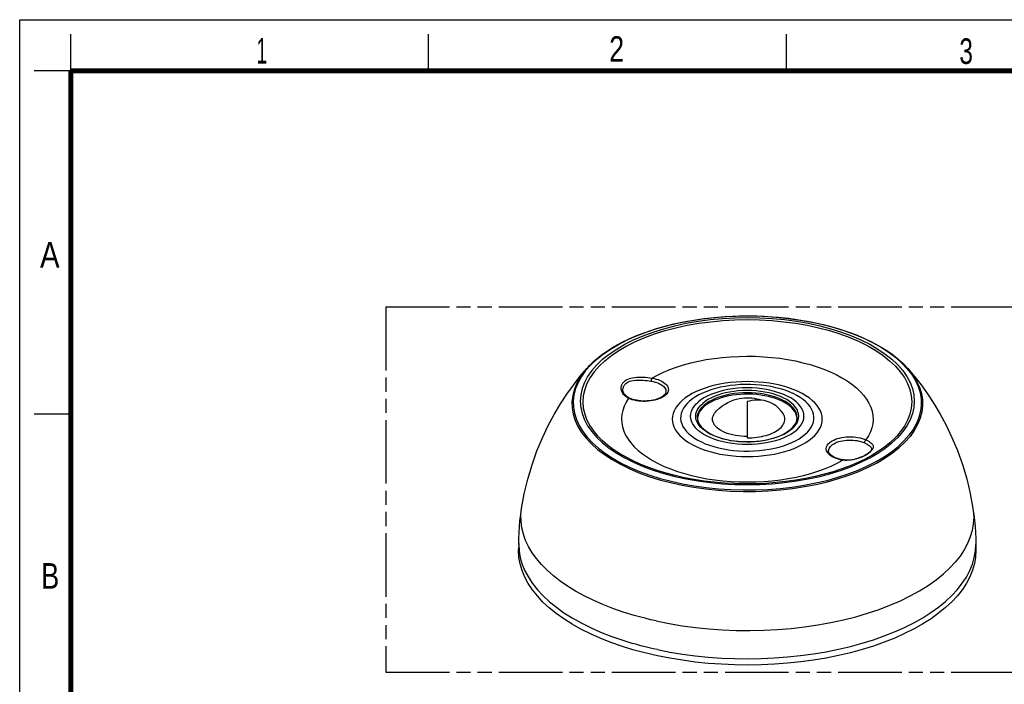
# Model space of a CAD drawing. Header units: millimetres. Extents: x 0 to 210, y 0 to 297.
# Tile 3 of 4: x 0 to 135, y 206 to 297. Entities that reach past the tile are written whole.
import ezdxf

# ---------------------------------------------------------------- set-up
doc = ezdxf.new("R2010")
doc.units = ezdxf.units.MM
doc.header["$LTSCALE"] = 19.36
doc.linetypes.add('PHANTOM', pattern=[0.8, 0.45, -0.05, 0.1, -0.05, 0.1, -0.05])
doc.layers.get('0').update_dxf_attribs({"linetype": 'CONTINUOUS'})
doc.layers.add('DEFAULT_3', color=7, linetype='PHANTOM')
doc.styles.add('TEXTSTYLE_2', font='txt', dxfattribs={"width": 0.75})

msp = doc.modelspace()

# ---------------------------------------------------------------- linework, layer by layer
at = {"color": 2, "linetype": 'Continuous'}
for p, q in [((0, 0), (0, 297)), ((0, 297), (210, 297)), ((7, 290), (7, 295)), ((56, 290), (56, 295)), ((105, 290), (105, 295)), ((7, 290), (2, 290)), ((7, 243), (2, 243))]:
    msp.add_line(p, q, dxfattribs=at)
at = {"color": 9, "linetype": 'Continuous'}
for p, q in [((78.99359, 250.48683), (78.19584, 249.73522)), ((83.63209, 245.06334), (83.38262, 245.16481)), ((92.69389, 242.09947), (92.61373, 242.40447)), ((106.35908, 240.77195), (106.67258, 241.07337)), ((120.15561, 240.03901), (120.15421, 240.03745)), ((116.45326, 237.79314), (116.28039, 237.65468)), ((112.99433, 236.67008), (112.6988, 236.70196))]:
    msp.add_line(p, q, dxfattribs=at)
at = {"color": 7, "linetype": 'Continuous'}
for p, q in [((82.61896, 246.32625), (82.61894, 246.32707)), ((83.51575, 245.17984), (83.39213, 245.24065)), ((83.51575, 245.17984), (83.51578, 245.17982)), ((84.76233, 244.84294), (84.48461, 244.88734)), ((99.63925, 244.72354), (99.63925, 239.74112)), ((92.85579, 242.69315), (92.81684, 242.41178)), ((106.43829, 242.23263), (106.46425, 242.51478)), ((106.4574, 242.44032), (106.45376, 242.50574)), ((116.39339, 237.79863), (116.33574, 237.74679)), ((116.4828, 237.88861), (116.39339, 237.79863)), ((116.65973, 238.21159), (116.65968, 238.2084)), ((68.34333, 225.3065), (68.32632, 224.46222)), ((130.93516, 225.3065), (130.95217, 224.46222)), ((130.88791, 224.27494), (130.93675, 225.1488)), ((84.52622, 210.59134), (83.98199, 210.74484)), ((89.02956, 209.57329), (87.33256, 209.90699))]:
    msp.add_line(p, q, dxfattribs=at)
at = {"color": 7, "linetype": 'Continuous', "const_width": 0.7}
for points in [[(7, 7), (7, 290)], [(7, 290), (203, 290)]]:
    msp.add_lwpolyline(points, dxfattribs=at)
at = {"color": 7, "linetype": 'Continuous'}
for points in [[(78.86312, 250.43959), (79.64549, 251.07164), (80.50213, 251.67734), (81.42992, 252.25473), (82.42511, 252.80167), (83.48366, 253.31618), (84.60155, 253.7965), (85.77433, 254.24096), (86.99781, 254.64815), (88.26754, 255.01672), (89.57881, 255.34543), (90.9268, 255.63318), (92.30655, 255.87897), (93.71299, 256.082), (95.141, 256.24156), (96.5854, 256.35713), (98.04091, 256.4283), (99.50223, 256.45485), (100.96402, 256.43668), (102.42093, 256.37386), (103.86764, 256.2666), (105.29887, 256.11529), (106.70942, 255.92043), (108.09414, 255.6827), (109.44799, 255.4029), (110.76604, 255.08197), (112.04343, 254.72101), (113.27547, 254.32124), (114.45757, 253.88401), (115.58535, 253.41079), (116.65463, 252.90318), (117.66151, 252.36279), (118.60189, 251.79159), (119.47214, 251.19155), (120.26865, 250.56492), (120.98813, 249.91413), (121.62807, 249.24125)], [(77.65042, 249.24125), (77.83427, 249.4457), (78.02551, 249.64835), (78.2241, 249.84914), (78.42996, 250.048), (78.64298, 250.24483), (78.86312, 250.43959)], [(68.72888, 230.09098), (69.09907, 232.09426), (69.57495, 234.07692), (70.16035, 236.04766), (70.83762, 237.95133), (71.58157, 239.7432), (72.37823, 241.42113), (73.20316, 242.965), (74.05447, 244.39856), (74.92899, 245.73562), (75.82148, 246.98309), (76.73155, 248.15207), (77.65042, 249.24125)], [(121.62807, 249.24125), (122.54535, 248.15402), (123.45086, 246.99131), (124.33534, 245.75629), (125.20179, 244.43414), (126.04759, 243.01407), (126.8694, 241.48211), (127.6655, 239.81359), (128.41192, 238.02615), (129.09463, 236.11945), (129.68752, 234.13646), (130.17188, 232.1297), (130.54961, 230.09098)], [(83.39213, 245.24065), (83.2106, 245.35196), (83.04848, 245.48047), (82.90874, 245.62381), (82.79402, 245.77909), (82.70667, 245.94284), (82.64861, 246.11112), (82.62104, 246.28055), (82.61894, 246.32709)], [(88.50892, 246.08888), (88.49362, 245.97545), (88.45259, 245.8619), (88.38741, 245.74987), (88.29851, 245.63898), (88.1857, 245.52948), (88.04949, 245.42279), (87.88892, 245.31935), (87.70546, 245.22128), (87.49987, 245.12993), (87.27419, 245.04703), (87.03048, 244.97391), (86.7712, 244.91181), (86.49903, 244.86171), (86.21681, 244.82441), (85.92755, 244.80049), (85.63433, 244.79032), (85.34028, 244.79407), (85.04858, 244.81169), (84.76233, 244.84294)], [(106.45376, 242.50574), (106.39956, 242.78647), (106.29894, 243.06399), (106.15306, 243.33644), (105.96246, 243.60189), (105.72888, 243.85861), (105.45349, 244.10476), (105.13859, 244.33876), (104.78593, 244.55888), (104.3983, 244.76378), (103.97798, 244.95187), (103.52819, 245.12207), (103.05169, 245.27302), (102.55199, 245.40387), (102.0323, 245.51354), (101.49635, 245.60149), (100.94765, 245.6669), (100.39005, 245.70954), (99.8273, 245.7289), (99.26327, 245.72507), (98.70182, 245.69785), (98.14675, 245.64766), (97.60192, 245.57461), (97.07093, 245.47942), (96.55758, 245.36252), (96.06518, 245.22493), (95.59731, 245.06738), (95.15691, 244.89114), (94.74729, 244.69724), (94.37091, 244.48716)], [(84.48461, 244.88734), (84.21839, 244.94423), (83.96648, 245.01271), (83.73163, 245.09163), (83.51578, 245.17982)], [(94.37091, 244.48716), (94.0318, 244.26298), (93.72862, 244.02401)], [(95.83285, 243.82287), (96.20612, 244.12021), (96.59332, 244.38027), (96.99307, 244.60484), (97.39355, 244.79064), (97.78677, 244.93877), (98.1688, 245.0527), (98.53546, 245.13594), (98.8911, 245.1933), (99.2409, 245.22796), (99.5835, 245.24134), (99.91889, 245.23488), (100.24875, 245.20959), (100.57163, 245.16641), (100.89099, 245.10535), (101.20489, 245.02697), (101.47577, 244.94289)], [(99.67175, 244.75169), (99.66823, 244.75062), (99.665, 244.74949), (99.66205, 244.74832), (99.65937, 244.74712), (99.65694, 244.74591), (99.65475, 244.74469), (99.65278, 244.74348), (99.65101, 244.74228), (99.64941, 244.74109), (99.64795, 244.73988), (99.6466, 244.73865), (99.64533, 244.73736), (99.64413, 244.73599), (99.64301, 244.73452), (99.64199, 244.73296), (99.64108, 244.73128), (99.64033, 244.7295), (99.63975, 244.72762), (99.63938, 244.72563), (99.63925, 244.72354)], [(99.67175, 244.75169), (100.00086, 244.83447), (100.32741, 244.89636), (100.65202, 244.93744), (100.97279, 244.9575), (101.28844, 244.95635), (101.5978, 244.93412), (101.89966, 244.89076), (102.19291, 244.82656), (102.47636, 244.74165), (102.74901, 244.63647), (103.00973, 244.51131), (103.25761, 244.36675), (103.49163, 244.20325), (103.66046, 244.06613)], [(104.41749, 243.28273), (104.30088, 243.42278), (104.18001, 243.55948), (104.05502, 243.69265), (103.92606, 243.82211), (103.79327, 243.94771), (103.66046, 244.06613)], [(93.72862, 244.02401), (93.4663, 243.77324), (93.24756, 243.51431), (93.07188, 243.24629), (92.94084, 242.97197), (92.85579, 242.69315)], [(99.63925, 239.93714), (99.22272, 239.94632), (98.81247, 239.97331), (98.40698, 240.01831), (98.01081, 240.08071), (97.62711, 240.16023), (97.25863, 240.25608), (96.90838, 240.36771), (96.57879, 240.4941), (96.27262, 240.63444), (95.99193, 240.78753), (95.73916, 240.95232), (95.5159, 241.12745), (95.3242, 241.31169), (95.16515, 241.50354), (95.04035, 241.70162), (94.95035, 241.90437), (94.89624, 242.11028), (94.87802, 242.31776), (94.89624, 242.52523), (94.95035, 242.73114), (95.04035, 242.93389), (95.16515, 243.13197), (95.28655, 243.28247)], [(95.28649, 243.28248), (95.42984, 243.43855), (95.83285, 243.82287)], [(99.63925, 239.74112), (99.977, 239.74667), (100.31188, 239.76316), (100.64459, 239.79064), (100.97301, 239.82891), (101.2957, 239.87787), (101.61132, 239.93725), (101.91847, 240.00685), (102.21589, 240.08632), (102.50223, 240.17537), (102.77636, 240.27357), (103.03702, 240.38055), (103.28316, 240.4958), (103.51366, 240.61887), (103.72762, 240.7492), (103.92401, 240.88626), (104.10212, 241.02944), (104.26105, 241.17814), (104.40025, 241.33172), (104.51901, 241.48953), (104.61693, 241.65087), (104.69347, 241.81508), (104.74844, 241.98144), (104.78146, 242.14924), (104.79253, 242.31776), (104.78146, 242.48627), (104.74844, 242.65407), (104.69347, 242.82043), (104.61693, 242.98464), (104.51901, 243.14598), (104.41749, 243.28273)], [(92.81425, 242.51478), (92.83836, 242.24278), (92.90957, 241.97492), (93.02571, 241.71306), (93.18524, 241.4575), (93.38662, 241.2093), (93.62859, 240.96944), (93.91042, 240.73874), (94.23045, 240.51887), (94.58766, 240.31103), (94.97956, 240.11713), (95.40385, 239.93871), (95.85763, 239.77731), (96.33794, 239.63425), (96.8414, 239.51075), (97.36453, 239.40782), (97.90367, 239.32633), (98.45501, 239.26693), (99.01473, 239.23011), (99.57889, 239.21616), (100.14354, 239.2252), (100.70471, 239.25717), (101.25846, 239.31183), (101.80088, 239.38873), (102.32816, 239.48727), (102.83662, 239.60665), (103.32269, 239.74589), (103.78294, 239.90382), (104.21431, 240.07916), (104.61386, 240.27041), (104.97914, 240.47606), (105.30787, 240.69442), (105.59796, 240.92362)], [(105.59796, 240.92362), (105.85424, 241.16862), (106.06863, 241.42375), (106.23815, 241.68611), (106.36196, 241.95565), (106.43829, 242.23263)], [(119.15465, 239.06378), (118.42312, 238.4736), (117.61734, 237.90592), (116.74031, 237.36318), (115.79561, 236.84789), (114.78727, 236.36242), (113.71881, 235.90862), (112.59392, 235.48825), (111.41715, 235.10323), (110.19313, 234.75523), (108.92674, 234.44576), (107.62305, 234.17619), (106.28729, 233.94768), (104.92484, 233.76123), (103.54115, 233.61763), (102.14177, 233.51751), (100.73231, 233.46128), (99.3184, 233.44921), (97.90572, 233.48133), (96.49988, 233.55754), (95.10659, 233.6775), (93.73152, 233.8407), (92.38008, 234.04645), (91.05763, 234.29389), (89.76955, 234.58196), (88.52104, 234.9094), (87.31707, 235.2748), (86.16245, 235.67658), (85.06166, 236.11302), (84.01896, 236.58227), (83.03852, 237.08225), (82.12439, 237.61064), (81.27956, 238.16542), (80.50714, 238.74431), (79.80973, 239.34515), (79.19007, 239.96541), (79.12455, 240.03716)], [(120.15561, 240.03901), (119.8081, 239.67272), (119.15465, 239.06378)], [(112.75111, 236.74126), (112.50137, 236.78807), (112.26263, 236.845), (112.03672, 236.91138), (111.8257, 236.98627), (111.63142, 237.06857), (111.45521, 237.15715), (111.29852, 237.25058), (111.16172, 237.3478), (111.04585, 237.44705), (110.94985, 237.54826), (110.87396, 237.65057), (110.81817, 237.75386), (110.78289, 237.8587), (110.76957, 237.96388)], [(116.33519, 237.74631), (116.26219, 237.68566), (116.1183, 237.578), (115.95003, 237.4667), (115.75904, 237.35447), (115.54725, 237.24386), (115.31683, 237.1373), (115.07057, 237.03735), (114.81126, 236.94639), (114.542, 236.86671), (114.26604, 236.80041), (113.98673, 236.74931), (113.70766, 236.71491), (113.43234, 236.69827), (113.1641, 236.69994), (112.90683, 236.71974), (112.75113, 236.74126)], [(116.65973, 238.21165), (116.65724, 238.18165), (116.64185, 238.12527), (116.60922, 238.05683), (116.55581, 237.97614), (116.4828, 237.88861)], [(68.34175, 225.1488), (68.35251, 225.97531), (68.3848, 226.80154), (68.43862, 227.62677), (68.51394, 228.45047), (68.61072, 229.27212), (68.72888, 230.09098)], [(130.54961, 230.09098), (130.66768, 229.2728), (130.76443, 228.4516), (130.83976, 227.62813), (130.89362, 226.80283), (130.92596, 225.97614), (130.93675, 225.1488)], [(83.98199, 210.74484), (82.43005, 211.22357), (80.94116, 211.74476), (79.51292, 212.30942), (78.15257, 212.9145), (76.86536, 213.558), (75.6549, 214.23777), (74.5253, 214.95191), (73.48037, 215.69756), (72.52457, 216.47199), (71.66019, 217.27286), (70.89014, 218.09805), (70.217, 218.94414), (69.64399, 219.80778), (69.17214, 220.6866), (68.8032, 221.57841), (68.53819, 222.47938), (68.37874, 223.38571), (68.32473, 224.29516), (68.32635, 224.46222)], [(68.34175, 225.1488), (68.39568, 224.23052), (68.55521, 223.32424), (68.8198, 222.42412), (69.18857, 221.53322), (69.66026, 220.65453), (70.23328, 219.79104), (70.90569, 218.94566), (71.67522, 218.12124), (72.53927, 217.32057), (73.49491, 216.54637), (74.53893, 215.80124), (75.66778, 215.08771), (76.87766, 214.40818), (78.16447, 213.76496), (79.52387, 213.16021), (80.95126, 212.59599), (82.44181, 212.07419), (83.9905, 211.59659)], [(87.33925, 210.75919), (89.03249, 210.42611), (90.76158, 210.1428), (92.52068, 209.9102), (94.30384, 209.72911), (96.10504, 209.60015), (97.91818, 209.52373), (99.73713, 209.50013), (101.55576, 209.52942), (103.36791, 209.6115), (105.16746, 209.7461), (106.94832, 209.93277), (108.70447, 210.17086), (110.42999, 210.45958), (112.11903, 210.79794), (113.76589, 211.18482), (115.365, 211.61889), (116.91096, 212.09869), (118.39854, 212.62261), (119.82271, 213.18886), (121.17867, 213.79553), (122.46182, 214.44058), (123.66783, 215.12183), (124.79262, 215.83696), (125.83239, 216.58357), (126.78363, 217.35913), (127.64312, 218.16102), (128.40796, 218.98653), (129.07556, 219.83287), (129.64367, 220.69717), (130.11036, 221.57652), (130.47406, 222.46795), (130.73353, 223.36844), (130.88791, 224.27494)], [(130.95214, 224.46222), (130.95369, 224.3394), (130.90489, 223.43014), (130.75061, 222.52385), (130.49061, 221.62223), (130.12666, 220.72964), (129.66, 219.85044), (129.09206, 218.98628), (128.42347, 218.13895), (127.65789, 217.31239), (126.79843, 216.51059), (125.84736, 215.7351), (124.80625, 214.98769), (123.68033, 214.27166), (122.47429, 213.59045), (121.19124, 212.94539), (119.83374, 212.33814), (118.40816, 211.7712), (116.92043, 211.24728), (115.37444, 210.76741), (113.7737, 210.333), (112.12529, 209.94565), (110.43593, 209.60727), (108.71019, 209.31846), (106.95247, 209.08023), (105.17006, 208.89332), (103.36999, 208.75873), (101.55739, 208.67657), (99.73739, 208.64733), (97.917, 208.67087), (96.10314, 208.74737), (94.30125, 208.87633), (92.51699, 209.0576), (90.75668, 209.29027), (89.02956, 209.57329)], [(87.33925, 210.75919), (86.76757, 210.88474), (86.20101, 211.01597), (85.6398, 211.15283), (85.08417, 211.29525), (84.53433, 211.44319), (83.9905, 211.59659)], [(87.33256, 209.90699), (86.76046, 210.03264), (86.1937, 210.16391), (85.63219, 210.30084), (85.07625, 210.44334), (84.52622, 210.59134)]]:
    msp.add_lwpolyline(points, dxfattribs=at)
at = {"color": 9, "linetype": 'Continuous'}
for points in [[(78.99359, 250.48683), (79.89654, 251.20807), (80.90009, 251.89526), (81.99914, 252.5449), (83.18807, 253.15369), (84.46084, 253.71852), (85.81095, 254.23651), (87.23153, 254.70502), (88.71533, 255.12166), (90.2548, 255.48432), (91.84209, 255.79114), (93.46912, 256.04056), (95.12758, 256.23131), (96.80904, 256.36242), (98.50491, 256.43322), (100.20657, 256.44334), (101.90534, 256.39274), (103.59256, 256.28168), (105.25963, 256.11072), (106.89807, 255.88073), (108.49951, 255.59288), (110.05581, 255.24864), (111.55902, 254.84977), (113.00149, 254.3983), (114.37588, 253.89652), (115.67517, 253.347), (116.89274, 252.75253), (118.02239, 252.11615), (119.05837, 251.44109), (119.99539, 250.7308), (120.82868, 249.9889), (121.554, 249.21917)], [(79.82879, 250.50108), (80.73891, 251.2253), (81.75474, 251.9135), (82.87058, 252.56181), (84.0802, 253.16662), (85.37683, 253.72454), (86.75322, 254.23246), (88.20167, 254.68752), (89.71409, 255.08719), (91.28202, 255.42923), (92.89668, 255.71172), (94.54905, 255.9331), (96.22988, 256.09211), (97.92978, 256.18788), (99.63925, 256.21986), (101.34871, 256.18788), (103.04861, 256.09211), (104.72944, 255.9331), (106.38181, 255.71172), (107.99647, 255.42923), (109.5644, 255.08719), (111.07682, 254.68752), (112.52527, 254.23246), (113.90166, 253.72454), (115.19829, 253.16662), (116.40791, 252.56181), (117.52375, 251.9135), (118.53958, 251.2253), (119.4497, 250.50108), (120.24904, 249.74487), (120.93312, 248.9609), (121.49811, 248.15357), (121.94086, 247.32739), (122.25889, 246.48697), (122.45043, 245.63702), (122.51439, 244.78229), (122.45043, 243.92756), (122.25889, 243.07761), (121.94086, 242.23719), (121.49811, 241.41101), (120.93312, 240.60368), (120.24904, 239.81971), (119.4497, 239.0635)], [(80.14017, 250.30554), (81.03599, 251.01839), (82.03584, 251.69577), (83.13415, 252.33389), (84.32475, 252.92919), (85.601, 253.47834), (86.95576, 253.97827), (88.38145, 254.42618), (89.87009, 254.81957), (91.41337, 255.15623), (93.00266, 255.43429), (94.62905, 255.65218), (96.28347, 255.8087), (97.95665, 255.90296), (99.63925, 255.93444), (101.32184, 255.90296), (102.99502, 255.8087), (104.64944, 255.65218), (106.27583, 255.43429), (107.86512, 255.15623), (109.4084, 254.81957), (110.89704, 254.42618), (112.32273, 253.97827), (113.67749, 253.47834), (114.95374, 252.92919), (116.14434, 252.33389), (117.24265, 251.69577), (118.2425, 251.01839), (119.13832, 250.30554), (119.92509, 249.56122), (120.59842, 248.78958), (121.15453, 247.99494), (121.59033, 247.18174), (121.90336, 246.35453), (122.09188, 245.51794), (122.15484, 244.67664), (122.09188, 243.83535), (121.90336, 242.99876), (121.59033, 242.17155), (121.15453, 241.35835), (120.59842, 240.56371), (120.15561, 240.03901)], [(86.57969, 247.93355), (87.34924, 248.35216), (88.16952, 248.74321), (89.04261, 249.10757), (89.96229, 249.44266), (90.92458, 249.74659), (91.92486, 250.01823), (92.95882, 250.25608), (94.02161, 250.45936), (95.10862, 250.62693), (96.21487, 250.75835), (97.33549, 250.85282), (98.46553, 250.91024), (99.60003, 250.93017), (100.734, 250.91284), (101.8624, 250.85816), (102.98045, 250.76667), (104.08318, 250.63864), (105.16618, 250.47486), (106.22478, 250.27589), (107.25476, 250.04279), (108.25169, 249.77635), (109.21163, 249.47789), (110.13038, 249.14844), (111.0043, 248.78954), (111.82947, 248.40248), (112.6026, 247.989), (113.32008, 247.55061), (113.979, 247.08934), (114.57599, 246.60698), (115.10872, 246.10576), (115.57428, 245.58773), (115.97097, 245.05525), (116.29647, 244.51052), (116.54973, 243.95605), (116.72904, 243.39421), (116.83404, 242.82757), (116.86369, 242.25861), (116.81842, 241.68996), (116.69786, 241.12418), (116.50333, 240.56395), (116.23614, 240.01323), (115.89587, 239.4707)], [(78.19584, 249.73522), (77.50737, 248.95708), (76.93168, 248.15635), (76.47169, 247.33714), (76.12977, 246.5036), (75.90764, 245.65999), (75.80645, 244.81061), (75.8267, 243.95978), (75.96829, 243.11184), (76.23051, 242.27111), (76.61201, 241.44188), (77.11085, 240.62837), (77.72449, 239.83472), (78.44981, 239.06499), (79.2831, 238.32308), (80.22012, 237.6128), (81.2561, 236.93774), (82.38575, 236.30136), (83.60332, 235.70689), (84.90261, 235.15737), (86.277, 234.65559), (87.71947, 234.20412), (89.22268, 233.80524), (90.77898, 233.46101), (92.38042, 233.17316), (94.01886, 232.94317), (95.68593, 232.77221), (97.37315, 232.66114), (99.07192, 232.61054), (100.77358, 232.62067), (102.46945, 232.69147), (104.15091, 232.82257), (105.80937, 233.01332), (107.4364, 233.26275), (109.02369, 233.56957), (110.56316, 233.93222), (112.04696, 234.34887), (113.46754, 234.81738), (114.81765, 235.33537), (116.09042, 235.9002), (117.27935, 236.50898), (118.3784, 237.15863), (119.38195, 237.84582), (120.2849, 238.56706)], [(79.82879, 250.50108), (79.02945, 249.74487), (78.34537, 248.9609), (77.78038, 248.15357), (77.33763, 247.32739), (77.0196, 246.48697), (76.82806, 245.63702), (76.7641, 244.78229), (76.82806, 243.92756), (77.0196, 243.07761), (77.33763, 242.23719), (77.78038, 241.41101), (78.34537, 240.60368), (79.02945, 239.81971), (79.82879, 239.0635), (80.73891, 238.33928), (81.75474, 237.65108), (82.87058, 237.00276), (84.0802, 236.39796), (85.37683, 235.84004), (86.75322, 235.33212), (88.20167, 234.87706), (89.71409, 234.47739), (91.28202, 234.13535), (92.89668, 233.85286), (94.54905, 233.63148), (96.22988, 233.47247), (97.92978, 233.3767), (99.63925, 233.34472), (101.34871, 233.3767), (103.04861, 233.47247), (104.72944, 233.63148), (106.38181, 233.85286), (107.99647, 234.13535), (109.5644, 234.47739), (111.07682, 234.87706), (112.52527, 235.33212), (113.90166, 235.84004), (115.19829, 236.39796), (116.40791, 237.00276), (117.52375, 237.65108), (118.53958, 238.33928), (119.4497, 239.0635)], [(80.14017, 250.30554), (79.3534, 249.56122), (78.68007, 248.78958), (78.12396, 247.99494), (77.68816, 247.18174), (77.37513, 246.35453), (77.18661, 245.51794), (77.12365, 244.67664), (77.18661, 243.83535), (77.37513, 242.99876), (77.68816, 242.17155), (78.12396, 241.35835), (78.68007, 240.56371), (79.12428, 240.03745)], [(77.34792, 248.88058), (76.76807, 248.07409), (76.30478, 247.24897), (75.96039, 246.40943), (75.73666, 245.55974), (75.63474, 244.70424), (75.65513, 243.84728), (75.79775, 242.99323), (76.06185, 242.14645), (76.4461, 241.31124), (76.94854, 240.49187), (77.5666, 239.6925), (78.29714, 238.91722), (79.13644, 238.16998), (80.08021, 237.45457), (81.12365, 236.77465), (82.26144, 236.13368), (83.48779, 235.53493), (84.79644, 234.98145), (86.18072, 234.47606), (87.63359, 234.02133), (89.14764, 233.61959), (90.71514, 233.27287), (92.32813, 232.98295), (93.97836, 232.7513), (95.65745, 232.5791), (97.35683, 232.46724), (99.06783, 232.41628), (100.78175, 232.42648), (102.48985, 232.49778), (104.18342, 232.62984), (105.85383, 232.82196), (107.49257, 233.07318), (109.0913, 233.38221), (110.64186, 233.74748), (112.13636, 234.16713), (113.56717, 234.63902), (114.92701, 235.16074), (116.20895, 235.72963), (117.40645, 236.3428), (118.51341, 236.99713), (119.52419, 237.68927), (120.43365, 238.41571)], [(121.554, 249.21917), (122.16764, 248.42552), (122.66648, 247.61201), (123.04798, 246.78278), (123.3102, 245.94205), (123.45179, 245.09411), (123.47204, 244.24328), (123.37085, 243.3939), (123.14872, 242.55029), (122.8068, 241.71675), (122.34681, 240.89753), (121.77112, 240.09681), (121.08265, 239.31866), (120.2849, 238.56706)], [(121.62807, 249.24125), (121.71189, 249.14456), (122.32995, 248.3452), (122.83239, 247.52582), (123.21664, 246.69062), (123.48074, 245.84383), (123.62336, 244.98978), (123.64375, 244.13283), (123.54183, 243.27732), (123.3181, 242.42764), (122.97371, 241.58809), (122.51042, 240.76297), (121.93057, 239.95648), (121.23714, 239.17273), (120.43365, 238.41571)], [(83.38262, 245.16481), (83.18214, 245.27203), (83.00172, 245.39512), (82.84113, 245.53494), (82.70447, 245.68434), (82.59576, 245.83623), (82.51177, 245.98755), (82.45111, 246.13335), (82.41038, 246.27313), (82.38639, 246.40539), (82.37702, 246.53025), (82.37968, 246.64791), (82.39289, 246.7581), (82.41481, 246.86088), (82.4442, 246.95641), (82.47962, 247.04491), (82.52014, 247.12674), (82.56465, 247.20229), (82.61252, 247.27196), (82.66293, 247.33621), (82.71549, 247.39546), (82.76958, 247.45038), (82.82523, 247.50071)], [(82.61894, 246.32707), (82.61981, 246.3986), (82.6292, 246.50158), (82.64699, 246.5974), (82.67183, 246.68627), (82.70253, 246.7684), (82.73806, 246.84414), (82.77752, 246.91385), (82.82017, 246.97796), (82.86538, 247.03689), (82.91264, 247.09105), (82.96166, 247.14106), (83.01181, 247.18677)], [(82.82523, 247.50071), (82.9981, 247.63148), (83.19644, 247.74578), (83.42039, 247.84383), (83.66711, 247.92454), (83.93531, 247.98741), (84.22019, 248.03281), (84.52007, 248.06079), (84.82399, 248.07367), (85.11818, 248.07306), (85.40943, 248.06112), (85.69962, 248.04076), (85.99031, 248.0119), (86.28416, 247.97533), (86.57969, 247.93355)], [(83.01181, 247.18677), (83.16846, 247.30389), (83.34981, 247.40599), (83.5547, 247.49126), (83.78128, 247.55973), (84.02783, 247.6108), (84.29052, 247.6451), (84.56716, 247.66336), (84.84824, 247.66686), (85.12072, 247.65858), (85.39047, 247.64093), (85.65972, 247.61541), (85.9299, 247.58348), (86.20453, 247.54626), (86.47892, 247.50254)], [(86.57969, 247.93355), (86.88017, 247.87626), (87.16628, 247.80486), (87.43963, 247.71883), (87.69536, 247.61972), (87.9296, 247.50855), (88.14087, 247.38643), (88.32692, 247.25435), (88.48621, 247.11376), (88.61671, 246.96598), (88.71759, 246.81251), (88.78745, 246.65479), (88.82604, 246.49439), (88.83253, 246.33288), (88.80733, 246.17182), (88.7502, 246.01282), (88.66217, 245.85738), (88.54365, 245.70709), (88.39624, 245.56333), (88.22095, 245.42762), (88.0199, 245.30115), (87.79468, 245.18532), (87.54784, 245.08108), (87.28149, 244.98964), (86.99849, 244.91169), (86.70139, 244.84821), (86.39327, 244.79959), (86.07702, 244.76654), (85.7558, 244.74916), (85.43266, 244.74784), (85.11085, 244.76236), (84.79371, 244.79279), (84.48403, 244.83863)], [(86.57969, 247.93355), (86.56024, 247.89845), (86.54153, 247.8541), (86.52425, 247.80215), (86.50905, 247.74456), (86.4965, 247.68349), (86.48709, 247.62125), (86.48115, 247.56017), (86.47892, 247.50254)], [(86.47892, 247.50254), (86.75053, 247.45069), (87.01058, 247.38569), (87.25654, 247.30817), (87.486, 247.2189), (87.69671, 247.11875), (87.88664, 247.00868), (88.05391, 246.88979), (88.19691, 246.76322), (88.31423, 246.63021), (88.40472, 246.49206), (88.46751, 246.35012), (88.50198, 246.20578), (88.50892, 246.08888)], [(108.53269, 239.75044), (108.89202, 240.0905), (109.19817, 240.44127), (109.45182, 240.8038), (109.6509, 241.17488), (109.79365, 241.55235), (109.87981, 241.93409), (109.90839, 242.31799), (109.87974, 242.70187), (109.79352, 243.08361), (109.6507, 243.46107), (109.45162, 243.83208), (109.19788, 244.19461), (108.89048, 244.54655), (108.5316, 244.88602), (108.12284, 245.21103), (107.66691, 245.51988), (107.16597, 245.81074), (106.62319, 246.08214), (106.04127, 246.3324), (105.42375, 246.56032), (104.7738, 246.76443), (104.09529, 246.94381), (103.39177, 247.09724), (102.66735, 247.22409), (101.92589, 247.32342), (101.17164, 247.3949), (100.40872, 247.4379), (99.64142, 247.45239), (98.874, 247.43805), (98.11074, 247.39519), (97.35594, 247.3238), (96.6138, 247.2245), (95.88862, 247.09761), (95.18432, 246.94408), (94.50508, 246.76455), (93.85446, 246.56022), (93.23634, 246.33205), (92.65391, 246.0815), (92.11072, 245.80975), (91.60961, 245.51865), (91.15514, 245.2107), (90.7458, 244.88507)], [(107.54469, 240.21476), (107.87841, 240.53192), (108.16135, 240.86119), (108.39175, 241.20055), (108.56818, 241.54791), (108.68956, 241.90111), (108.75515, 242.25799), (108.76453, 242.61633), (108.71766, 242.97395), (108.61481, 243.32862), (108.45662, 243.67816), (108.24408, 244.02042), (107.97848, 244.35329), (107.66146, 244.67471), (107.29499, 244.9827), (106.88131, 245.27537), (106.42299, 245.55091), (105.92284, 245.80762), (105.38395, 246.04392), (104.80964, 246.25835), (104.20345, 246.44959), (103.56912, 246.61645), (102.91057, 246.75792), (102.23184, 246.87312), (101.53713, 246.96134), (100.83072, 247.02203), (100.11697, 247.05482), (99.40027, 247.05951), (98.68504, 247.03607), (97.9757, 246.98464), (97.27661, 246.90555), (96.5921, 246.79927), (95.92637, 246.66647), (95.28352, 246.50796), (94.66754, 246.32473), (94.0822, 246.11789), (93.53113, 245.88873), (93.01771, 245.63865), (92.54512, 245.3692), (92.11627, 245.08205), (91.7338, 244.77897)], [(106.67258, 241.07337), (106.93069, 241.38486), (107.13408, 241.70768), (107.28076, 242.03809), (107.36894, 242.37367), (107.39864, 242.7118), (107.36894, 243.04993), (107.28076, 243.3855), (107.13408, 243.71591), (106.93069, 244.03873), (106.67149, 244.35139), (106.35908, 244.65165), (105.99523, 244.93705), (105.58328, 245.20562), (105.12585, 245.4551), (104.62689, 245.68382), (104.08975, 245.88979), (103.51894, 246.07171), (102.91844, 246.22792), (102.29311, 246.35752), (101.64748, 246.45921), (100.98665, 246.53255), (100.31551, 246.57665), (99.63925, 246.59149), (98.96298, 246.57665), (98.29184, 246.53255), (97.63101, 246.45921), (96.98538, 246.35752), (96.36005, 246.22792), (95.75955, 246.07171), (95.18874, 245.88979), (94.6516, 245.68382), (94.15264, 245.4551), (93.69521, 245.20562), (93.28473, 244.9381), (92.91941, 244.65165)], [(105.74689, 240.94867), (106.03183, 241.22263), (106.26643, 241.50575), (106.45129, 241.79916), (106.5846, 242.09947), (106.66476, 242.40447), (106.69175, 242.7118), (106.66476, 243.01912), (106.5846, 243.32412), (106.45129, 243.62444), (106.26643, 243.91785), (106.03084, 244.20202), (105.74689, 244.47492), (105.41619, 244.73433), (105.04177, 244.97843), (104.62601, 245.20518), (104.1725, 245.41306), (103.68431, 245.60027), (103.1655, 245.76562), (102.6197, 245.9076), (102.05134, 246.02539), (101.46453, 246.11782), (100.8639, 246.18448), (100.2539, 246.22455), (99.63925, 246.23805), (99.02459, 246.22455), (98.41459, 246.18448), (97.81396, 246.11782), (97.22715, 246.02539), (96.65879, 245.9076), (96.113, 245.76562), (95.59418, 245.60027), (95.10599, 245.41306), (94.65248, 245.20518), (94.23672, 244.97843), (93.86364, 244.73528), (93.5316, 244.47492)], [(106.46425, 242.51478), (106.43827, 242.81219), (106.36056, 243.10735), (106.23169, 243.398), (106.05265, 243.68192), (105.8248, 243.95696), (105.54987, 244.22103), (105.22996, 244.47211), (104.8675, 244.70829), (104.46525, 244.92778), (104.02627, 245.1289), (103.5539, 245.31013), (103.05175, 245.47009), (102.52361, 245.60755), (101.97353, 245.72148), (101.40568, 245.811), (100.82439, 245.87543), (100.23408, 245.91429), (99.63925, 245.92728), (99.04441, 245.91429), (98.4541, 245.87543), (97.87281, 245.811), (97.30496, 245.72148), (96.75488, 245.60755), (96.22675, 245.47009), (95.72459, 245.31013), (95.25222, 245.1289), (94.81324, 244.92778), (94.41099, 244.70829), (94.04853, 244.47211), (93.72862, 244.22103)], [(83.38262, 245.16481), (83.04235, 244.62228), (82.77516, 244.07156), (82.58063, 243.51133), (82.46007, 242.94555), (82.4148, 242.3769), (82.44445, 241.80795), (82.54945, 241.2413), (82.72876, 240.67946), (82.98202, 240.12499), (83.30752, 239.58026), (83.70421, 239.04778), (84.16977, 238.52975), (84.7025, 238.02853), (85.29949, 237.54617), (85.95841, 237.0849), (86.67589, 236.64651), (87.44902, 236.23303), (88.27419, 235.84597), (89.14811, 235.48707), (90.06686, 235.15762), (91.0268, 234.85916), (92.02373, 234.59272), (93.05371, 234.35962), (94.11231, 234.16065), (95.19531, 233.99687), (96.29804, 233.86884), (97.41609, 233.77735), (98.54449, 233.72267), (99.67846, 233.70534), (100.81296, 233.72527), (101.943, 233.7827), (103.06362, 233.87717), (104.16987, 234.00858), (105.25688, 234.17615), (106.31967, 234.37943), (107.35363, 234.61729), (108.35391, 234.88892), (109.3162, 235.19285), (110.23588, 235.52794), (111.10897, 235.8923), (111.92925, 236.28335), (112.6988, 236.70196)], [(83.38262, 245.16481), (83.42453, 245.18285), (83.46486, 245.18963), (83.5021, 245.1849), (83.51575, 245.17984)], [(84.48403, 244.83863), (84.18451, 244.89981), (83.89882, 244.97516), (83.63209, 245.06334)], [(90.7458, 244.88507), (90.38647, 244.54501), (90.08032, 244.19424), (89.82667, 243.83171), (89.62759, 243.46063), (89.48484, 243.08316), (89.39868, 242.70142), (89.3701, 242.31753), (89.39875, 241.93364), (89.48497, 241.5519), (89.62779, 241.17444), (89.82687, 240.80343), (90.08061, 240.4409), (90.38801, 240.08896), (90.74689, 239.74949), (91.15565, 239.42449), (91.61158, 239.11563), (92.11252, 238.82477), (92.6553, 238.55337), (93.23722, 238.30311), (93.85474, 238.07519), (94.50469, 237.87108), (95.1832, 237.6917), (95.88672, 237.53827), (96.61114, 237.41142), (97.3526, 237.31209), (98.10685, 237.24061), (98.86977, 237.19761), (99.63707, 237.18312), (100.40449, 237.19746), (101.16775, 237.24032), (101.92255, 237.31171), (102.66469, 237.41101), (103.38987, 237.5379), (104.09417, 237.69143), (104.77341, 237.87097), (105.42403, 238.07529), (106.04215, 238.30346), (106.62458, 238.55401), (107.16777, 238.82576), (107.66888, 239.11686), (108.12335, 239.42481), (108.53269, 239.75044)], [(91.7338, 244.77897), (91.40008, 244.46181), (91.11714, 244.13254), (90.88674, 243.79318), (90.71031, 243.44582), (90.58893, 243.09262), (90.52334, 242.73575), (90.51396, 242.3774), (90.56083, 242.01978), (90.66368, 241.66511), (90.82187, 241.31557), (91.03441, 240.97331), (91.30001, 240.64044), (91.61703, 240.31902), (91.9835, 240.01103), (92.39718, 239.71836), (92.8555, 239.44282), (93.35565, 239.18611), (93.89454, 238.94981), (94.46885, 238.73538), (95.07504, 238.54414), (95.70937, 238.37728), (96.36792, 238.23581), (97.04665, 238.12061), (97.74136, 238.03239), (98.44777, 237.9717), (99.16152, 237.93891), (99.87822, 237.93422), (100.59345, 237.95766), (101.30279, 238.00909), (102.00188, 238.08818), (102.68639, 238.19446), (103.35212, 238.32726), (103.99497, 238.48577), (104.61095, 238.669)], [(92.607, 241.0722), (92.3478, 241.38486), (92.14441, 241.70768), (91.99773, 242.03809), (91.90955, 242.37367), (91.87985, 242.7118), (91.90955, 243.04993), (91.99773, 243.3855), (92.14441, 243.71591), (92.3478, 244.03873), (92.60591, 244.35023), (92.91941, 244.65165)], [(92.61373, 242.40447), (92.58675, 242.7118), (92.61373, 243.01912), (92.69389, 243.32412), (92.8272, 243.62444), (93.01206, 243.91785), (93.24666, 244.20096), (93.5316, 244.47492)], [(92.81425, 242.51478), (92.84022, 242.81219), (92.91793, 243.10735), (93.0468, 243.398), (93.22584, 243.68192), (93.45369, 243.95696), (93.72862, 244.22103)], [(105.74689, 240.94867), (105.41485, 240.68831), (105.04177, 240.44517), (104.62601, 240.21842), (104.1725, 240.01053), (103.68431, 239.82332), (103.1655, 239.65797), (102.6197, 239.516), (102.05134, 239.39821), (101.46453, 239.30577), (100.8639, 239.23912), (100.2539, 239.19904), (99.63925, 239.18555), (99.02459, 239.19904), (98.41459, 239.23912), (97.81396, 239.30577), (97.22715, 239.39821), (96.65879, 239.516), (96.113, 239.65797), (95.59418, 239.82332), (95.10599, 240.01053), (94.65248, 240.21842), (94.23672, 240.44517), (93.8623, 240.68927), (93.5316, 240.94867), (93.24765, 241.22157), (93.01206, 241.50575), (92.8272, 241.79916), (92.69389, 242.09947)], [(106.35908, 240.77195), (105.99376, 240.48549), (105.58328, 240.21798), (105.12585, 239.9685), (104.62689, 239.73978), (104.08975, 239.5338), (103.51894, 239.35188), (102.91844, 239.19567), (102.29311, 239.06607), (101.64748, 238.96438), (100.98665, 238.89104), (100.31551, 238.84695), (99.63925, 238.8321), (98.96298, 238.84695), (98.29184, 238.89104), (97.63101, 238.96438), (96.98538, 239.06607), (96.36005, 239.19567), (95.75955, 239.35188), (95.18874, 239.5338), (94.6516, 239.73978), (94.15264, 239.9685), (93.69521, 240.21798), (93.28326, 240.48654), (92.91941, 240.77195), (92.607, 241.0722)], [(104.61095, 238.669), (105.19629, 238.87584), (105.74736, 239.105), (106.26078, 239.35508), (106.73337, 239.62453), (107.16222, 239.91168), (107.54469, 240.21476)], [(112.6988, 236.70196), (112.39832, 236.75925), (112.11221, 236.83065), (111.83886, 236.91669), (111.58313, 237.01579), (111.34889, 237.12696), (111.13762, 237.24908), (110.95157, 237.38117), (110.79228, 237.52175), (110.66178, 237.66953), (110.5609, 237.823), (110.49104, 237.98072), (110.45245, 238.14112), (110.44596, 238.30263), (110.47116, 238.46369), (110.52829, 238.62269), (110.61632, 238.77813), (110.73484, 238.92842), (110.88225, 239.07218), (111.05754, 239.20789), (111.25859, 239.33436), (111.48381, 239.45019), (111.73065, 239.55443), (111.997, 239.64587), (112.28, 239.72382), (112.5771, 239.7873), (112.88522, 239.83592), (113.20147, 239.86897), (113.52269, 239.88635), (113.84583, 239.88767), (114.16764, 239.87315), (114.48478, 239.84272), (114.79446, 239.79688)], [(110.76957, 237.96388), (110.77069, 238.02198), (110.79358, 238.16689), (110.84497, 238.30997), (110.92433, 238.44982), (111.03092, 238.58507), (111.16367, 238.71439)], [(111.16367, 238.71439), (111.3213, 238.83654), (111.50226, 238.95032), (111.7048, 239.05461), (111.92693, 239.1484), (112.16648, 239.23077), (112.42113, 239.30092), (112.68837, 239.35816), (112.96561, 239.40194), (113.25013, 239.43183), (113.53917, 239.44754), (113.82989, 239.4489), (114.11946, 239.43592), (114.40506, 239.40871), (114.6839, 239.36754), (114.95325, 239.31282), (115.21048, 239.24508), (115.45309, 239.16497), (115.67871, 239.07329)], [(114.79446, 239.79688), (115.09398, 239.7357), (115.37967, 239.66035), (115.6464, 239.57217), (115.89587, 239.4707)], [(115.89587, 239.4707), (115.85396, 239.44209), (115.81363, 239.40397), (115.77639, 239.35778), (115.74364, 239.30526), (115.71661, 239.24838), (115.69632, 239.18928), (115.68352, 239.13017), (115.67871, 239.07329)], [(115.67871, 239.07329), (115.86996, 238.98451), (116.04301, 238.89488), (116.19795, 238.80525), (116.32958, 238.71666), (116.43557, 238.6313), (116.51802, 238.54911), (116.57848, 238.47058), (116.62028, 238.39547), (116.64602, 238.32326), (116.65815, 238.25384), (116.65973, 238.21159)], [(115.89587, 239.4707), (116.09635, 239.37233), (116.27677, 239.27412), (116.43736, 239.17325), (116.57402, 239.07321), (116.68273, 238.97606), (116.76672, 238.88182), (116.82738, 238.79196), (116.86811, 238.70554), (116.8921, 238.62289), (116.90147, 238.54327), (116.89881, 238.46644), (116.8856, 238.39232), (116.86368, 238.32097), (116.83429, 238.25228), (116.79887, 238.1863), (116.75835, 238.12292)], [(116.28039, 237.65468), (116.08205, 237.51718), (115.8581, 237.38118), (115.61138, 237.24942), (115.34318, 237.12414), (115.0583, 237.00863), (114.75842, 236.90552), (114.4545, 236.8187), (114.16031, 236.752), (113.86906, 236.70352), (113.57887, 236.67248), (113.28818, 236.66071), (112.99433, 236.67008)], [(116.75835, 238.12292), (116.71384, 238.06214), (116.66597, 238.00382), (116.61556, 237.9479), (116.563, 237.89423), (116.50891, 237.84262), (116.45326, 237.79314)], [(112.6988, 236.70196), (112.71825, 236.72648), (112.73696, 236.7395), (112.75111, 236.74126)], [(84.13613, 215.44673), (82.65503, 215.90245), (81.22725, 216.39901), (79.85723, 216.93488), (78.54947, 217.50832), (77.30823, 218.11745), (76.1373, 218.7604), (75.04026, 219.43518), (74.02062, 220.13966), (73.08158, 220.87163), (72.2261, 221.62877), (71.45687, 222.40869), (70.77632, 223.20895), (70.18658, 224.02704), (69.6895, 224.86037), (69.28666, 225.70633), (68.97932, 226.56225), (68.76844, 227.42544), (68.6547, 228.29318), (68.63844, 229.16275), (68.72888, 230.09098)], [(130.54961, 230.09098), (130.59301, 229.77425), (130.64547, 228.87282), (130.59301, 227.9714), (130.43582, 227.07302), (130.17442, 226.18073), (129.80969, 225.29756), (129.34288, 224.42648), (128.77557, 223.57045), (128.10966, 222.73235), (127.34742, 221.91504), (126.49142, 221.12127)], [(87.18014, 214.67637), (88.93022, 214.32374), (90.71995, 214.02499), (92.54271, 213.78122), (94.39175, 213.59334), (96.26022, 213.46204), (98.14121, 213.38781), (100.02774, 213.37093), (101.91283, 213.41144), (103.78951, 213.50922), (105.65081, 213.66388), (107.48986, 213.87487), (109.29983, 214.1414), (111.07402, 214.46248), (112.80588, 214.83692), (114.48897, 215.26334), (116.11708, 215.74016), (117.68416, 216.26561), (119.18442, 216.83775), (120.61231, 217.45445), (121.96252, 218.11344), (123.23007, 218.81227), (124.41027, 219.54836), (125.49873, 220.31897), (126.49142, 221.12127)], [(87.18014, 214.67637), (86.40352, 214.85318), (85.63693, 215.0406), (84.88094, 215.2385), (84.13613, 215.44673)]]:
    msp.add_lwpolyline(points, dxfattribs=at)
at = {"layer": 'DEFAULT_3', "color": 91, "linetype": 'PHANTOM', "true_color": 0x80ff80}
for p, q in [((50.12864, 257.68), (50.12864, 207.68)), ((50.12864, 257.68), (150.12864, 257.68)), ((50.12864, 207.68), (150.12864, 207.68))]:
    msp.add_line(p, q, dxfattribs=at)

# ---------------------------------------------------------------- texts
at = {"color": 5, "linetype": 'Continuous', "style": 'TEXTSTYLE_2'}
for s, width, p in [('1', 0.571429, (32.41397, 291.00048)), ('2', 0.785714, (80.73138, 291.23958)), ('3', 0.714286, (128.68391, 290.94286)), ('A', 0.857143, (2.78732, 263.04806)), ('B', 0.785714, (2.95865, 219.09946))]:
    msp.add_text(s, height=3.5, dxfattribs=dict(at, width=width)).set_placement(p)

doc.saveas('drawing.dxf')
